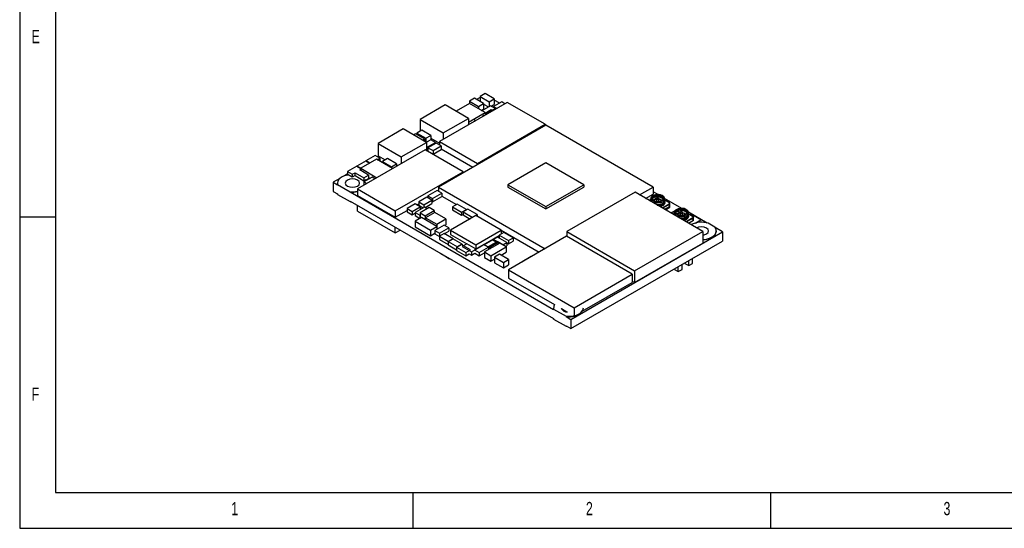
# Model space of a CAD drawing. Extents: x 5 to 415, y 5 to 292.
# Tile 1 of 33: x 5 to 143, y 5 to 76. Entities that reach past the tile are written whole.
import ezdxf
from ezdxf.enums import TextEntityAlignment as Align

# ---------------------------------------------------------------- set-up
doc = ezdxf.new("R2010")
doc.units = 0
doc.layers.get('0').update_dxf_attribs({"linetype": 'CONTINUOUS'})

msp = doc.modelspace()

# ---------------------------------------------------------------- linework, layer by layer
at = {"color": 7, "linetype": 'CONTINUOUS'}
for p, q in [((5, 292), (5, 5)), ((10, 287), (10, 10)), ((68.589, 65.13), (67.87, 64.715)), ((67.87, 64.715), (67.87, 64.386)), ((67.87, 64.715), (69.127, 63.99)), ((69.846, 64.404), (68.589, 65.13)), ((69.384, 65.255), (68.878, 64.963)), ((70.102, 65.788), (69.384, 65.373)), ((69.384, 65.373), (69.384, 64.671)), ((69.384, 65.373), (70.641, 64.647)), ((71.359, 65.062), (70.102, 65.788)), ((70.641, 64.647), (71.359, 65.062)), ((71.359, 65.062), (71.359, 64.286)), ((72.112, 64.451), (71.359, 64.885)), ((64.512, 64.201), (60.976, 62.16)), ((73.179, 64.556), (63.704, 59.086)), ((67.765, 62.323), (64.512, 64.201)), ((67.886, 64.395), (66.031, 63.324)), ((70.078, 63.13), (67.886, 64.395)), ((69.127, 63.99), (69.846, 64.404)), ((69.127, 63.99), (69.127, 63.679)), ((69.53, 63.446), (69.846, 63.629)), ((70.825, 64.078), (69.63, 63.388)), ((69.846, 64.404), (69.846, 63.629)), ((69.846, 64.331), (70.554, 63.922)), ((70.94, 63.516), (70.078, 63.018)), ((70.188, 62.951), (71.482, 63.698)), ((70.641, 64.647), (70.641, 63.972)), ((71.482, 63.698), (70.825, 64.078)), ((70.912, 64.028), (71.359, 64.286)), ((71.158, 63.39), (70.94, 63.516)), ((72.399, 64.617), (71.268, 63.964)), ((71.268, 63.964), (71.268, 63.822)), ((71.268, 63.964), (71.711, 63.709)), ((71.482, 63.698), (71.482, 63.577)), ((72.842, 64.362), (72.399, 64.617)), ((78.482, 61.495), (73.179, 64.556)), ((60.976, 62.16), (64.229, 60.282)), ((60.976, 62.16), (60.976, 60.535)), ((64.229, 60.282), (67.765, 62.323)), ((67.765, 61.794), (70.078, 63.13)), ((67.765, 62.323), (67.765, 61.43)), ((68.54, 62.038), (68.678, 61.958)), ((68.724, 61.984), (68.586, 62.064)), ((69.726, 62.723), (69.864, 62.643)), ((69.972, 62.705), (69.834, 62.785)), ((70.078, 63.13), (70.078, 62.926)), ((70.078, 63.015), (70.188, 62.951)), ((58.639, 60.851), (55.103, 58.81)), ((61.892, 58.973), (58.639, 60.851)), ((61.225, 60.679), (60.507, 60.264)), ((62.482, 59.953), (61.225, 60.679)), ((78.552, 61.379), (63.549, 52.718)), ((69.007, 56.025), (78.482, 61.495)), ((78.482, 61.495), (78.482, 61.339)), ((93.556, 52.718), (78.552, 61.379)), ((60.34, 60.172), (60.077, 60.02)), ((61.598, 59.446), (60.34, 60.172)), ((60.507, 60.13), (60.46, 60.103)), ((60.507, 60.264), (60.507, 60.076)), ((60.507, 60.264), (61.764, 59.538)), ((61.335, 59.295), (61.598, 59.446)), ((61.598, 59.446), (61.598, 59.143)), ((61.764, 59.538), (62.482, 59.953)), ((61.764, 59.538), (61.764, 59.047)), ((62.468, 59.34), (61.862, 58.99)), ((63.126, 58.961), (62.468, 59.34)), ((62.482, 59.953), (62.482, 59.332)), ((62.482, 59.576), (63.704, 58.871)), ((64.229, 60.282), (64.229, 59.389)), ((61.684, 57.92), (52.209, 52.45)), ((55.103, 58.81), (58.356, 56.932)), ((55.103, 58.81), (55.103, 57.095)), ((58.356, 56.932), (61.892, 58.973)), ((66.987, 54.859), (61.684, 57.92)), ((61.892, 58.973), (61.892, 57.801)), ((61.892, 58.248), (63.126, 58.961)), ((61.893, 57.8), (62.087, 57.912)), ((63.219, 58.873), (62.087, 58.22)), ((62.087, 58.22), (62.087, 57.73)), ((62.087, 58.22), (62.795, 57.811)), ((62.795, 57.811), (63.926, 58.464)), ((62.795, 57.321), (63.926, 57.975)), ((63.126, 58.961), (63.126, 58.819)), ((63.926, 58.464), (63.219, 58.873)), ((63.704, 59.086), (63.704, 58.593)), ((63.704, 59.086), (69.007, 56.025)), ((63.926, 58.464), (63.926, 57.975)), ((63.926, 58.06), (68.364, 55.498)), ((54.873, 56.609), (52.681, 55.343)), ((54.703, 57.119), (53.409, 56.372)), ((55.36, 56.739), (54.703, 57.119)), ((57.143, 55.299), (54.873, 56.609)), ((55.176, 57.053), (54.997, 56.949)), ((55.004, 56.534), (55.36, 56.739)), ((55.103, 57.095), (56.11, 56.514)), ((55.36, 56.739), (55.36, 56.328)), ((56.443, 56.706), (55.725, 56.291)), ((57.701, 55.98), (56.443, 56.706)), ((58.356, 56.932), (58.356, 55.999)), ((62.087, 57.73), (62.795, 57.321)), ((62.795, 57.811), (62.795, 57.321)), ((52.143, 55.636), (50.849, 54.889)), ((53.426, 56.387), (52.132, 55.64)), ((52.132, 55.64), (52.681, 55.322)), ((52.132, 55.64), (52.132, 55.63)), ((52.681, 55.325), (52.143, 55.636)), ((52.542, 55.107), (52.681, 55.188)), ((53.792, 54.386), (52.542, 55.107)), ((52.681, 55.343), (52.681, 55.027)), ((52.681, 55.343), (54.951, 54.033)), ((53.409, 56.372), (53.936, 56.068)), ((53.957, 56.08), (53.426, 56.387)), ((55.725, 56.291), (55.725, 56.117)), ((55.725, 56.291), (56.982, 55.565)), ((56.982, 55.565), (57.701, 55.98)), ((56.982, 55.565), (56.982, 55.391)), ((57.701, 55.98), (57.701, 55.621)), ((69.007, 56.025), (69.007, 55.869)), ((78.552, 56.106), (73.249, 53.044)), ((83.856, 53.044), (78.552, 56.106)), ((49.754, 53.923), (48.838, 53.394)), ((50.849, 54.555), (50.398, 54.295)), ((50.849, 54.889), (51.507, 54.51)), ((50.849, 54.889), (50.849, 54.44)), ((50.849, 54.44), (50.876, 54.425)), ((51.507, 54.101), (50.93, 54.434)), ((51.507, 54.51), (51.885, 54.728)), ((51.507, 54.51), (51.507, 54.101)), ((51.885, 54.32), (51.507, 54.101)), ((51.885, 54.728), (53.134, 54.007)), ((51.885, 54.32), (51.885, 54.728)), ((51.885, 54.32), (53.134, 53.598)), ((53.134, 54.007), (53.792, 54.386)), ((53.134, 54.007), (53.134, 53.598)), ((53.134, 53.598), (53.437, 53.773)), ((54.268, 54.088), (53.137, 53.435)), ((53.459, 53.745), (53.792, 53.937)), ((53.792, 54.386), (53.792, 53.937)), ((53.792, 54.049), (53.996, 53.931)), ((54.657, 53.864), (54.268, 54.088)), ((57.512, 49.389), (66.987, 54.859)), ((66.987, 54.859), (66.987, 54.703)), ((48.838, 53.394), (48.838, 52.108)), ((48.838, 53.394), (49.451, 53.04)), ((49.425, 53.272), (49.425, 53.231)), ((49.451, 53.04), (49.451, 53.081)), ((49.451, 53.081), (51.195, 52.075)), ((52.209, 52.45), (52.209, 51.552)), ((52.209, 52.45), (57.512, 49.389)), ((53.137, 53.435), (53.137, 52.986)), ((53.137, 53.435), (53.526, 53.211)), ((53.137, 52.986), (53.137, 52.986)), ((63.549, 52.718), (78.471, 44.104)), ((63.549, 52.718), (63.549, 52.137)), ((73.249, 53.044), (73.249, 52.718)), ((73.249, 53.044), (78.552, 49.983)), ((73.249, 52.718), (78.552, 49.656)), ((78.552, 49.983), (83.856, 53.044)), ((78.552, 49.656), (83.856, 52.718)), ((83.856, 53.044), (83.856, 52.718)), ((91.669, 51.629), (93.556, 52.718)), ((93.556, 52.718), (93.556, 51.738)), ((48.838, 52.108), (49.451, 51.755)), ((49.436, 51.764), (49.451, 51.693)), ((49.451, 51.693), (49.451, 51.755)), ((49.451, 51.693), (51.195, 50.687)), ((51.195, 52.034), (51.195, 52.075)), ((51.195, 52.034), (79.645, 35.61)), ((52.209, 51.552), (57.512, 48.491)), ((61.919, 51.318), (60.787, 50.665)), ((62.626, 50.91), (61.919, 51.318)), ((63.361, 52.245), (62.067, 51.498)), ((62.067, 51.498), (62.067, 51.233)), ((62.067, 51.498), (62.725, 51.119)), ((62.725, 51.119), (64.019, 51.866)), ((62.725, 50.67), (64.019, 51.417)), ((62.725, 51.119), (62.725, 50.67)), ((64.019, 51.866), (63.361, 52.245)), ((64.019, 51.866), (64.019, 51.417)), ((64.019, 51.467), (66.053, 50.292)), ((91.037, 51.993), (81.491, 46.483)), ((100.512, 46.524), (91.037, 51.993)), ((92.518, 51.139), (93.556, 51.738)), ((93.195, 51.025), (93.196, 51.053)), ((93.195, 51.025), (93.195, 50.83)), ((93.568, 51.178), (93.436, 51.08)), ((94.254, 51.669), (93.556, 52.072)), ((93.953, 51.122), (93.798, 51.091)), ((93.953, 51.022), (93.865, 51.005)), ((94.045, 51.05), (94.045, 50.711)), ((94.345, 50.711), (94.345, 51.05)), ((94.345, 51.035), (94.467, 51.018)), ((95.095, 51.025), (95.094, 51)), ((97.587, 49.745), (95.172, 51.139)), ((95.503, 50.947), (95.172, 51.138)), ((95.189, 50.766), (95.503, 50.947)), ((95.195, 51.025), (95.194, 50.998)), ((95.195, 50.83), (95.195, 51.025)), ((95.503, 50.721), (95.503, 50.947)), ((51.195, 50.687), (51.195, 50.748)), ((51.195, 50.748), (79.645, 34.324)), ((51.195, 50.687), (51.317, 50.677)), ((52.209, 49.368), (52.209, 50.163)), ((60.295, 50.379), (59.164, 49.726)), ((59.164, 49.726), (59.164, 49.236)), ((59.164, 49.726), (59.871, 49.318)), ((59.871, 49.318), (61.002, 49.971)), ((61.587, 49.923), (60.293, 49.176)), ((61.002, 49.971), (60.295, 50.379)), ((60.539, 50.238), (60.787, 50.381)), ((60.787, 50.665), (61.495, 50.257)), ((60.787, 50.665), (60.787, 50.175)), ((60.787, 50.175), (61.406, 49.818)), ((62.249, 49.852), (60.992, 49.126)), ((61.002, 49.971), (61.002, 49.585)), ((61.495, 50.257), (62.626, 50.91)), ((61.495, 50.257), (61.495, 49.87)), ((61.979, 49.696), (61.587, 49.923)), ((61.676, 49.871), (62.626, 50.42)), ((62.968, 49.437), (62.249, 49.852)), ((62.626, 50.91), (62.626, 50.42)), ((62.626, 50.726), (62.725, 50.67)), ((66.155, 50.351), (65.497, 49.971)), ((65.497, 49.971), (65.497, 49.522)), ((65.497, 49.971), (66.791, 49.224)), ((67.449, 49.604), (66.155, 50.351)), ((66.791, 49.224), (67.449, 49.604)), ((67.649, 49.643), (66.992, 49.263)), ((67.449, 49.604), (67.449, 49.527)), ((68.943, 48.896), (67.649, 49.643)), ((78.552, 49.983), (78.552, 49.656)), ((93.195, 50.913), (93.052, 50.83)), ((93.195, 50.899), (93.064, 50.823)), ((93.207, 50.741), (93.195, 50.83)), ((95.157, 50.673), (95.195, 50.517)), ((95.173, 49.606), (95.892, 50.021)), ((95.195, 50.429), (95.195, 50.517)), ((95.283, 49.542), (95.892, 49.894)), ((95.815, 50.541), (95.32, 50.826)), ((95.892, 50.021), (95.751, 50.102)), ((95.892, 49.894), (95.892, 50.021)), ((95.909, 50.143), (95.909, 50.405)), ((10, 48.5), (5, 48.5)), ((52.209, 49.368), (57.512, 46.307)), ((57.512, 48.491), (59.164, 49.444)), ((57.512, 49.389), (57.512, 48.491)), ((59.164, 49.236), (59.871, 48.828)), ((59.871, 49.318), (59.871, 48.828)), ((59.871, 48.828), (60.293, 49.071)), ((61.182, 48.46), (60.284, 47.942)), ((60.293, 49.176), (60.293, 48.727)), ((60.293, 49.176), (60.95, 48.796)), ((60.293, 48.727), (60.95, 48.347)), ((60.95, 48.796), (60.992, 48.82)), ((60.95, 48.796), (60.95, 48.347)), ((60.95, 48.347), (60.992, 48.371)), ((60.992, 49.126), (61.71, 48.711)), ((60.992, 49.126), (60.992, 48.351)), ((63.337, 47.216), (61.182, 48.46)), ((61.71, 48.711), (62.968, 49.437)), ((61.71, 48.711), (61.71, 48.155)), ((63.032, 49.164), (61.76, 48.429)), ((61.76, 48.429), (61.76, 48.127)), ((61.76, 48.429), (63.315, 47.531)), ((62.968, 49.437), (62.968, 49.127)), ((64.588, 48.266), (63.032, 49.164)), ((63.315, 47.531), (64.588, 48.266)), ((64.588, 48.266), (64.588, 47.45)), ((68.778, 48.722), (65.242, 46.681)), ((65.497, 49.522), (66.791, 48.775)), ((66.791, 49.224), (66.791, 48.775)), ((66.791, 48.775), (66.992, 48.891)), ((66.992, 49.263), (68.286, 48.516)), ((66.992, 49.263), (66.992, 48.814)), ((66.992, 48.814), (67.964, 48.253)), ((68.286, 48.516), (68.943, 48.896)), ((68.286, 48.516), (68.286, 48.438)), ((72.313, 46.681), (68.778, 48.722)), ((68.943, 48.896), (68.943, 48.626)), ((96.638, 49.397), (96.086, 49.078)), ((96.518, 48.989), (96.38, 48.909)), ((96.518, 48.974), (96.392, 48.902)), ((96.518, 49.101), (96.519, 49.128)), ((96.518, 49.101), (96.518, 48.906)), ((96.528, 48.824), (96.518, 48.906)), ((97.275, 49.197), (97.121, 49.167)), ((97.276, 49.098), (97.187, 49.08)), ((97.368, 49.125), (97.368, 48.787)), ((97.668, 48.786), (97.668, 49.125)), ((97.668, 49.111), (97.789, 49.094)), ((98.418, 49.101), (98.417, 49.076)), ((98.48, 48.749), (98.518, 48.593)), ((101.143, 47.692), (98.494, 49.221)), ((98.826, 49.023), (98.495, 49.214)), ((98.511, 48.842), (98.826, 49.023)), ((98.518, 49.101), (98.516, 49.073)), ((98.518, 48.906), (98.518, 49.101)), ((98.518, 48.505), (98.518, 48.593)), ((99.138, 48.616), (98.643, 48.902)), ((98.826, 48.796), (98.826, 49.023)), ((100.258, 48.139), (98.826, 48.966)), ((99.232, 48.231), (99.232, 48.48)), ((57.512, 46.307), (57.512, 47.101)), ((60.284, 47.942), (62.439, 46.698)), ((60.284, 47.942), (60.284, 47.166)), ((60.284, 47.166), (62.439, 45.922)), ((62.439, 46.698), (63.337, 47.216)), ((64.328, 47.378), (63.034, 46.631)), ((63.315, 47.531), (63.315, 47.229)), ((63.337, 47.216), (63.337, 46.806)), ((63.691, 46.252), (64.985, 46.999)), ((64.985, 46.999), (64.328, 47.378)), ((64.396, 47.339), (64.588, 47.45)), ((64.985, 46.999), (64.985, 46.549)), ((98.501, 47.684), (99.215, 48.096)), ((99.215, 48.096), (99.073, 48.178)), ((99.215, 47.986), (99.215, 48.096)), ((99.478, 47.689), (100.258, 48.139)), ((99.526, 47.701), (100.258, 48.123)), ((100.258, 48.139), (100.258, 48.123)), ((102.183, 47.132), (101.277, 47.655)), ((103.285, 46.455), (102.246, 47.055)), ((57.512, 46.307), (58.2, 46.704)), ((62.439, 46.698), (62.439, 45.922)), ((62.439, 45.922), (63.034, 46.265)), ((63.034, 46.631), (63.034, 46.182)), ((63.034, 46.631), (63.691, 46.252)), ((63.034, 46.182), (63.677, 45.811)), ((64.334, 46.217), (63.677, 45.837)), ((63.677, 45.837), (64.971, 45.09)), ((63.677, 45.837), (63.677, 45.388)), ((63.691, 46.252), (63.691, 45.846)), ((65.628, 45.47), (64.334, 46.217)), ((64.372, 46.195), (64.985, 46.549)), ((65.566, 45.468), (64.909, 45.089)), ((64.971, 45.09), (65.628, 45.47)), ((65.242, 46.681), (68.778, 44.64)), ((65.242, 46.681), (65.242, 46.093)), ((65.242, 46.093), (67.513, 44.782)), ((66.86, 44.721), (65.566, 45.468)), ((65.628, 45.47), (65.628, 45.432)), ((68.778, 44.64), (72.313, 46.681)), ((68.782, 44.055), (72.039, 45.935)), ((71.806, 45.721), (71.148, 45.341)), ((73.1, 44.974), (71.806, 45.721)), ((72.696, 46.372), (72.039, 45.993)), ((72.039, 45.993), (73.333, 45.246)), ((72.039, 45.993), (72.039, 45.586)), ((72.313, 46.681), (72.313, 46.151)), ((72.313, 46.678), (77.622, 43.614)), ((73.99, 45.625), (72.696, 46.372)), ((81.463, 45.831), (73.331, 41.137)), ((73.333, 45.246), (73.99, 45.625)), ((73.99, 45.625), (73.99, 45.176)), ((90.655, 40.524), (81.463, 45.831)), ((81.491, 46.483), (81.491, 45.829)), ((81.491, 46.483), (90.966, 41.013)), ((81.545, 45.784), (81.557, 45.791)), ((82.072, 34.209), (103.285, 46.455)), ((90.966, 41.013), (100.512, 46.524)), ((100.512, 46.524), (100.512, 44.89)), ((102.416, 46.537), (102.416, 46.577)), ((103.285, 46.455), (103.285, 45.169)), ((63.677, 45.388), (64.909, 44.677)), ((64.909, 45.089), (66.203, 44.342)), ((64.909, 45.089), (64.909, 44.64)), ((64.909, 44.64), (66.076, 43.965)), ((66.734, 44.691), (66.076, 44.311)), ((66.076, 44.311), (66.076, 43.862)), ((66.076, 44.311), (67.37, 43.564)), ((66.203, 44.342), (66.86, 44.721)), ((68.028, 43.944), (66.734, 44.691)), ((67.517, 44.785), (66.859, 44.405)), ((66.859, 44.405), (68.153, 43.658)), ((66.86, 44.721), (66.86, 44.618)), ((68.811, 44.038), (67.517, 44.785)), ((69.886, 44.688), (68.592, 43.941)), ((68.778, 44.64), (68.778, 44.057)), ((69.25, 43.561), (70.544, 44.308)), ((70.544, 44.308), (69.886, 44.688)), ((71.256, 45.408), (69.962, 44.661)), ((69.962, 44.661), (69.962, 44.644)), ((69.962, 44.661), (70.62, 44.282)), ((72.131, 44.889), (69.976, 43.644)), ((71.786, 45.106), (70.492, 44.359)), ((70.492, 44.359), (70.852, 44.15)), ((70.544, 44.308), (70.544, 43.972)), ((70.62, 44.282), (71.914, 45.029)), ((70.62, 44.282), (70.62, 44.016)), ((70.874, 43.126), (73.029, 44.37)), ((71.148, 45.341), (72.031, 44.831)), ((71.914, 45.029), (71.256, 45.408)), ((72.444, 44.726), (71.786, 45.106)), ((73.029, 44.37), (72.131, 44.889)), ((72.428, 44.717), (72.444, 44.726)), ((72.542, 44.651), (73.1, 44.974)), ((72.931, 44.427), (73.1, 44.524)), ((73.029, 44.37), (73.029, 43.594)), ((73.1, 44.974), (73.1, 44.524)), ((73.1, 44.931), (73.333, 44.797)), ((73.333, 45.246), (73.333, 44.797)), ((73.333, 44.797), (73.99, 45.176)), ((82.072, 32.923), (103.285, 45.169)), ((90.966, 39.38), (100.512, 44.89)), ((63.758, 43.494), (63.758, 43.496)), ((63.758, 43.494), (64.415, 43.114)), ((64.415, 43.114), (64.415, 43.116)), ((64.415, 43.114), (64.417, 43.115)), ((64.445, 43.086), (64.445, 43.099)), ((64.445, 43.086), (65.103, 42.706)), ((65.103, 42.706), (65.103, 42.719)), ((65.103, 42.706), (65.114, 42.713)), ((66.076, 43.862), (67.37, 43.115)), ((67.37, 43.564), (68.028, 43.944)), ((67.37, 43.564), (67.37, 43.115)), ((67.37, 43.115), (67.844, 43.388)), ((67.844, 43.388), (68.153, 43.209)), ((68.153, 43.658), (68.811, 44.038)), ((68.153, 43.658), (68.153, 43.209)), ((68.153, 43.209), (68.617, 43.477)), ((68.592, 43.941), (69.25, 43.561)), ((68.617, 43.477), (69.25, 43.112)), ((69.25, 43.561), (69.25, 43.112)), ((69.25, 43.112), (69.976, 43.531)), ((69.976, 43.644), (70.874, 43.126)), ((69.976, 43.644), (69.976, 42.869)), ((69.976, 42.869), (70.874, 42.35)), ((70.874, 43.126), (70.874, 42.35)), ((72.102, 43.328), (71.383, 42.913)), ((71.383, 42.913), (71.383, 42.138)), ((71.383, 42.913), (72.641, 42.188)), ((73.359, 42.602), (72.102, 43.328)), ((72.335, 43.194), (73.029, 43.594)), ((76.528, 43.018), (75.234, 42.271)), ((76.559, 43), (76.528, 43.018)), ((99.092, 42.051), (99.092, 42.748)), ((70.874, 42.35), (71.383, 42.644)), ((71.383, 42.138), (72.641, 41.412)), ((72.641, 42.188), (73.359, 42.602)), ((72.641, 42.188), (72.641, 41.412)), ((72.641, 41.412), (73.359, 41.827)), ((73.359, 42.602), (73.359, 41.827)), ((75.234, 42.271), (75.234, 42.235)), ((75.234, 42.271), (75.265, 42.253)), ((97.08, 40.89), (97.08, 41.587)), ((97.619, 41.201), (97.619, 41.898)), ((98.014, 42.051), (98.014, 42.126)), ((98.014, 42.051), (98.553, 41.74)), ((98.553, 41.74), (98.553, 42.437)), ((98.553, 41.74), (99.092, 42.051)), ((73.331, 41.137), (82.524, 35.83)), ((73.331, 41.137), (73.331, 39.994)), ((73.331, 39.994), (79.762, 36.281)), ((82.524, 35.83), (90.655, 40.524)), ((90.655, 40.524), (90.655, 39.381)), ((90.966, 41.013), (90.966, 39.38)), ((96.541, 41.201), (96.541, 41.276)), ((96.541, 41.201), (97.08, 40.89)), ((97.08, 40.89), (97.619, 41.201)), ((83.665, 35.346), (90.655, 39.381)), ((90.655, 39.559), (90.966, 39.38)), ((79.619, 35.842), (79.619, 35.801)), ((79.619, 35.801), (79.645, 35.61)), ((82.524, 35.83), (82.524, 34.728)), ((79.645, 35.61), (79.645, 35.651)), ((79.645, 35.651), (81.388, 34.644)), ((80.743, 35.715), (81.499, 35.278)), ((81.388, 34.604), (81.388, 34.644)), ((81.388, 34.604), (82.072, 34.209)), ((79.629, 34.333), (79.645, 34.263)), ((79.645, 34.263), (79.645, 34.324)), ((79.645, 34.263), (81.388, 33.256)), ((81.388, 33.318), (82.072, 32.923)), ((81.388, 33.256), (81.388, 33.318)), ((81.388, 33.256), (81.511, 33.247)), ((82.072, 34.209), (82.072, 32.923)), ((10, 10), (227.8, 10)), ((60, 5), (60, 10)), ((110, 10), (110, 5)), ((5, 5), (415, 5))]:
    msp.add_line(p, q, dxfattribs=at)
at = {"color": 8, "linetype": 'CONTINUOUS'}
for p, q in [((93.891, 51.012), (94.045, 51.035)), ((93.95, 51.337), (94.186, 51.356)), ((93.073, 50.818), (93.195, 50.889)), ((95.8, 50.319), (94.869, 49.781)), ((95.821, 50.282), (94.911, 49.757)), ((95.305, 50.825), (95.8, 50.539)), ((95.821, 50.282), (95.821, 50.062)), ((96.401, 48.897), (96.518, 48.964)), ((97.214, 49.088), (97.368, 49.111)), ((99.123, 48.394), (98.197, 47.86)), ((99.144, 48.358), (98.239, 47.835)), ((98.628, 48.901), (99.123, 48.615)), ((99.144, 48.358), (99.144, 48.137))]:
    msp.add_line(p, q, dxfattribs=at)
at = {"color": 7, "linetype": 'CONTINUOUS', "flags": 128}
for points in [[(50.93, 54.434), (50.578, 54.354), (50.258, 54.239), (49.978, 54.092), (49.749, 53.919), (49.577, 53.724), (49.468, 53.516), (49.426, 53.299), (49.451, 53.081)], [(52.232, 52.864), (52.449, 53.051), (52.525, 53.272), (52.449, 53.493), (52.232, 53.68), (51.908, 53.805), (51.525, 53.849), (51.143, 53.805), (50.818, 53.68), (50.601, 53.493), (50.525, 53.272), (50.601, 53.051), (50.818, 52.864), (51.143, 52.739), (51.525, 52.695), (51.908, 52.739), (52.232, 52.864)], [(53.518, 53.655), (53.481, 53.713), (53.437, 53.773)], [(49.451, 53.04), (49.427, 53.183), (49.425, 53.231)], [(95.195, 51.025), (95.16, 51.198), (95.074, 51.34), (94.832, 51.53), (94.576, 51.627), (94.303, 51.67), (94.035, 51.665), (93.726, 51.599), (93.549, 51.522), (93.379, 51.403), (93.248, 51.236), (93.195, 51.025)], [(94.782, 50.825), (94.525, 50.724), (94.364, 50.695), (94.195, 50.685), (94.027, 50.695), (93.865, 50.724), (93.608, 50.825), (93.433, 50.974), (93.382, 51.067), (93.365, 51.164), (93.382, 51.261), (93.433, 51.354), (93.608, 51.503)], [(94.782, 50.743), (94.525, 50.643), (94.363, 50.613), (94.195, 50.603), (94.026, 50.613), (93.865, 50.643), (93.608, 50.743), (93.433, 50.892), (93.382, 50.985), (93.365, 51.082), (93.382, 51.18), (93.433, 51.273), (93.608, 51.421)], [(93.629, 51.49), (93.461, 51.347), (93.411, 51.258), (93.395, 51.164), (93.411, 51.07), (93.461, 50.98), (93.629, 50.837), (93.877, 50.74), (94.032, 50.712), (94.195, 50.702), (94.357, 50.712), (94.513, 50.74), (94.761, 50.837)], [(94.761, 50.756), (94.513, 50.658), (94.357, 50.63), (94.195, 50.62), (94.033, 50.63), (93.877, 50.658), (93.629, 50.756), (93.461, 50.899), (93.411, 50.988), (93.395, 51.082), (93.411, 51.176), (93.461, 51.266), (93.629, 51.409)], [(93.608, 51.503), (93.865, 51.604), (94.026, 51.633), (94.195, 51.643), (94.363, 51.633), (94.525, 51.604), (94.782, 51.503), (94.957, 51.354), (95.008, 51.261), (95.025, 51.164), (95.008, 51.067), (94.957, 50.974), (94.782, 50.825)], [(93.608, 51.421), (93.865, 51.522), (94.027, 51.552), (94.195, 51.561), (94.364, 51.552), (94.525, 51.522), (94.782, 51.421), (94.957, 51.273), (95.008, 51.179), (95.025, 51.082), (95.008, 50.985), (94.957, 50.892), (94.782, 50.743)], [(94.761, 50.837), (94.929, 50.98), (94.978, 51.07), (94.995, 51.164), (94.979, 51.257), (94.929, 51.347), (94.761, 51.49), (94.513, 51.588), (94.357, 51.616), (94.195, 51.626), (94.033, 51.616), (93.877, 51.588), (93.629, 51.49)], [(93.629, 51.409), (93.877, 51.506), (94.032, 51.535), (94.195, 51.544), (94.357, 51.535), (94.513, 51.506), (94.761, 51.409), (94.929, 51.266), (94.978, 51.176), (94.995, 51.082), (94.979, 50.989), (94.929, 50.899), (94.761, 50.756)], [(94.01, 51.031), (93.988, 51.029), (93.953, 51.022)], [(93.977, 51.025), (94.015, 51.032), (94.045, 51.034)], [(94.345, 51.023), (94.54, 50.991), (94.795, 50.898)], [(95.195, 50.83), (95.119, 50.609), (94.902, 50.422), (94.578, 50.297), (94.195, 50.253), (94.04, 50.26)], [(95.8, 50.539), (95.857, 50.491), (95.874, 50.46), (95.879, 50.429), (95.859, 50.369), (95.8, 50.319)], [(98.518, 49.101), (98.483, 49.274), (98.397, 49.416), (98.155, 49.605), (97.898, 49.702), (97.626, 49.745), (97.357, 49.741), (97.049, 49.675), (96.872, 49.598), (96.702, 49.479), (96.571, 49.311), (96.518, 49.101)], [(98.104, 48.901), (97.847, 48.8), (97.686, 48.77), (97.518, 48.76), (97.349, 48.77), (97.188, 48.8), (96.931, 48.901), (96.756, 49.049), (96.705, 49.142), (96.688, 49.24), (96.705, 49.337), (96.756, 49.43), (96.931, 49.578)], [(96.952, 49.566), (96.783, 49.423), (96.734, 49.333), (96.718, 49.24), (96.734, 49.146), (96.783, 49.056), (96.952, 48.913), (97.2, 48.816), (97.355, 48.787), (97.518, 48.778), (97.68, 48.787), (97.835, 48.816), (98.083, 48.913)], [(96.931, 49.578), (97.188, 49.679), (97.349, 49.709), (97.518, 49.719), (97.686, 49.709), (97.847, 49.679), (98.104, 49.578), (98.279, 49.43), (98.33, 49.337), (98.348, 49.24), (98.331, 49.143), (98.279, 49.049), (98.104, 48.901)], [(96.931, 49.497), (97.188, 49.598), (97.349, 49.627), (97.518, 49.637), (97.686, 49.627), (97.847, 49.598), (98.104, 49.497), (98.279, 49.348), (98.331, 49.255), (98.348, 49.158), (98.33, 49.061), (98.279, 48.968), (98.104, 48.819)], [(98.083, 48.913), (98.252, 49.056), (98.301, 49.146), (98.318, 49.24), (98.301, 49.333), (98.252, 49.423), (98.083, 49.566), (97.835, 49.663), (97.68, 49.692), (97.518, 49.701), (97.356, 49.692), (97.2, 49.663), (96.952, 49.566)], [(96.952, 49.484), (97.2, 49.582), (97.355, 49.61), (97.518, 49.62), (97.68, 49.61), (97.835, 49.582), (98.083, 49.484), (98.252, 49.341), (98.301, 49.252), (98.318, 49.158), (98.301, 49.064), (98.252, 48.974), (98.083, 48.831)], [(98.104, 48.819), (97.847, 48.718), (97.686, 48.689), (97.518, 48.679), (97.349, 48.689), (97.188, 48.718), (96.931, 48.819), (96.756, 48.968), (96.705, 49.061), (96.688, 49.158), (96.705, 49.255), (96.756, 49.348), (96.931, 49.497)], [(98.083, 48.831), (97.835, 48.734), (97.68, 48.706), (97.518, 48.696), (97.356, 48.706), (97.2, 48.734), (96.952, 48.831), (96.783, 48.974), (96.734, 49.064), (96.718, 49.158), (96.734, 49.251), (96.783, 49.341), (96.952, 49.484)], [(97.349, 49.108), (97.31, 49.104), (97.276, 49.098)], [(97.3, 49.1), (97.338, 49.108), (97.368, 49.109)], [(98.518, 48.906), (98.441, 48.685), (98.225, 48.497), (97.9, 48.372), (97.518, 48.328), (97.376, 48.334)], [(97.668, 49.099), (97.862, 49.066), (98.107, 48.979)], [(99.123, 48.615), (99.18, 48.567), (99.196, 48.536), (99.202, 48.505), (99.182, 48.445), (99.123, 48.394)], [(101.023, 46.169), (101.24, 46.356), (101.316, 46.577), (101.24, 46.798), (101.023, 46.986), (100.698, 47.111), (100.316, 47.155), (99.933, 47.111), (99.662, 47.014)], [(100.512, 45.37), (100.878, 45.409), (101.443, 45.555), (101.911, 45.789), (102.24, 46.092), (102.401, 46.437), (102.382, 46.794), (102.183, 47.132)], [(100.512, 45.33), (100.878, 45.368), (101.443, 45.514), (101.911, 45.748), (102.24, 46.051), (102.401, 46.396), (102.416, 46.537)], [(100.512, 46.011), (100.698, 46.044), (101.023, 46.169)], [(79.768, 36.29), (79.661, 36.084), (79.645, 35.651)], [(81.388, 34.644), (82.138, 34.654), (82.835, 34.815), (83.389, 35.107), (83.73, 35.493), (83.819, 35.842)]]:
    msp.add_lwpolyline(points, dxfattribs=at)
at = {"color": 8, "linetype": 'CONTINUOUS', "flags": 128}
for points in [[(95.194, 50.998), (95.119, 50.804), (94.902, 50.617), (94.578, 50.492), (94.195, 50.448), (93.812, 50.492), (93.488, 50.617), (93.271, 50.804), (93.195, 51.025)], [(93.558, 50.878), (93.85, 50.991), (94.045, 51.023)], [(94.345, 51.05), (94.345, 51.05), (94.333, 51.016), (94.301, 50.988), (94.252, 50.97), (94.195, 50.963), (94.138, 50.97), (94.089, 50.988), (94.056, 51.016), (94.045, 51.049)], [(95.137, 50.636), (95.14, 50.595), (95.068, 50.386), (94.863, 50.209), (94.556, 50.091), (94.385, 50.061)], [(95.195, 50.517), (95.119, 50.296), (94.902, 50.109), (94.578, 49.984), (94.535, 49.974)], [(98.516, 49.073), (98.441, 48.88), (98.225, 48.693), (97.9, 48.567), (97.518, 48.523), (97.135, 48.567), (96.81, 48.693), (96.594, 48.88), (96.518, 49.101)], [(96.881, 49.28), (97.173, 49.392), (97.509, 49.432)], [(96.881, 48.954), (97.173, 49.066), (97.368, 49.099)], [(97.668, 49.125), (97.668, 49.125), (97.656, 49.092), (97.624, 49.064), (97.575, 49.045), (97.518, 49.039), (97.46, 49.045), (97.412, 49.064), (97.379, 49.092), (97.368, 49.125)], [(98.46, 48.712), (98.462, 48.671), (98.39, 48.462), (98.186, 48.285), (97.879, 48.167), (97.716, 48.137)], [(98.518, 48.593), (98.441, 48.372), (98.225, 48.184), (97.9, 48.059), (97.865, 48.051)]]:
    msp.add_lwpolyline(points, dxfattribs=at)
at = {"color": 7, "linetype": 'CONTINUOUS'}
for centre, radius, start, end in [((51.525, 55.629), 3.57, 264.701, 281.05312), ((51.525, 55.588), 3.57, 264.701, 281.05312), ((94.067, 50.112), 0.917, 95.62854, 119.15992), ((93.981, 50.292), 0.722, 99.2793, 119.83262), ((94.185, 51.056), 0.139, 85.74672, 182.91493), ((94.239, 50.204), 1.153, 49.21861, 92.62713), ((94.197, 51.048), 0.147, 0.61998, 90.94975), ((94.262, 50.254), 1.076, 48.50659, 93.41318), ((94.326, 50.141), 0.886, 67.05463, 88.7946), ((95.775, 50.28), 0.0461, 2.60548, 57.39452), ((95.806, 50.528), 0.0151, 354.37962, 54.30196), ((95.759, 50.39), 0.151, 5.6948, 65.62534), ((95.772, 50.154), 0.138, 306.48325, 355.64491), ((97.304, 48.367), 0.722, 99.2793, 119.83262), ((97.375, 48.237), 0.866, 94.99455, 115.60562), ((97.507, 49.132), 0.139, 85.74672, 182.91493), ((97.562, 48.28), 1.153, 49.21861, 92.62713), ((97.52, 49.124), 0.147, 0.61998, 90.94975), ((97.584, 48.329), 1.076, 48.50659, 93.41318), ((97.649, 48.217), 0.886, 67.05463, 88.7946), ((99.098, 48.356), 0.0461, 2.60548, 57.39452), ((99.129, 48.604), 0.0151, 354.37962, 54.30196), ((99.082, 48.465), 0.151, 5.6948, 65.62534), ((100.318, 44.588), 3.214, 72.62995, 116.50854), ((81.534, 36.175), 0.907, 207.6171, 273.25844), ((81.831, 37.108), 2.544, 259.97653, 316.13896)]:
    msp.add_arc(centre, radius, start, end, dxfattribs=at)
at = {"color": 8, "linetype": 'CONTINUOUS'}
for centre, radius, start, end in [((94.183, 49.993), 1.335, 89.37212, 117.41793), ((94.282, 51.253), 1.056, 261.71627, 319.07169), ((95.809, 50.527), 0.0151, 65.68605, 125.61817), ((95.759, 50.42), 0.151, 294.37466, 354.3052), ((97.506, 48.069), 1.335, 89.37212, 117.41793), ((97.607, 49.326), 1.053, 262.19304, 319.09757), ((99.132, 48.603), 0.0151, 65.68605, 125.61817), ((99.082, 48.495), 0.151, 294.37466, 354.3052)]:
    msp.add_arc(centre, radius, start, end, dxfattribs=at)

# ---------------------------------------------------------------- texts
at = {"color": 7, "linetype": 'CONTINUOUS', "width": 0.7}
for s, p in [('E', (6.667, 72.281)), ('F', (6.667, 22.281)), ('1', (34.583, 6.281)), ('2', (84.167, 6.281)), ('3', (134.167, 6.281))]:
    msp.add_text(s, height=1.852, dxfattribs=at).set_placement(p, align=Align.BOTTOM_LEFT)

doc.saveas('drawing.dxf')
